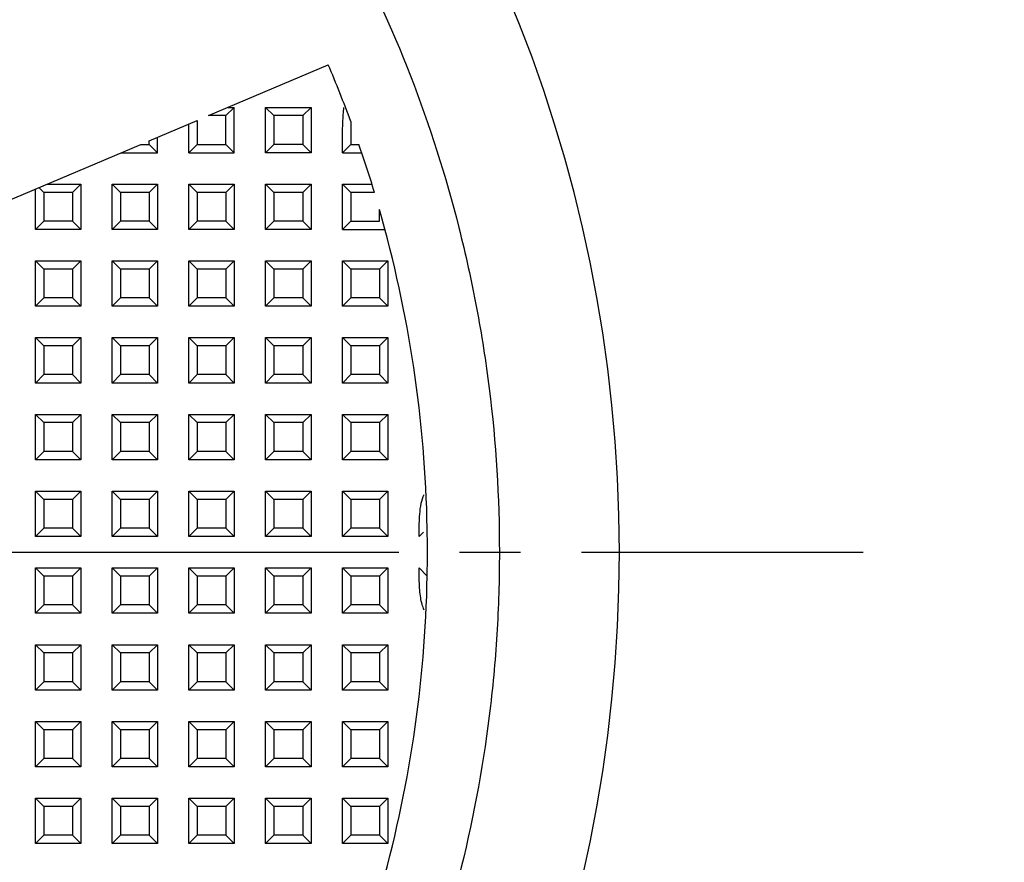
# Model space of a CAD drawing. Header units: millimetres. Extents: x 3 to 137, y 3 to 105.
# Tile 7 of 16: x 63.32 to 73.58, y 53.5 to 62.28. Entities that reach past the tile are written whole.
import ezdxf

# ---------------------------------------------------------------- set-up
doc = ezdxf.new("R2010")
doc.units = ezdxf.units.MM
doc.header["$LTSCALE"] = 0.5
doc.linetypes.add('SLD-Center', pattern=[19.05, 15.24, -1.27, 1.27, -1.27])
doc.linetypes.add('SLD-Solid', pattern=[0])
doc.layers.add('CENTER', color=40, linetype='SLD-Center')
doc.layers.add('DIMENSIONS', color=140, linetype='SLD-Solid', lineweight=25)
doc.styles.add('SLDTEXTSTYLE0', font='VERDANA.TTF')
doc.dimstyles.new('SLDDIMSTYLE1', dxfattribs={"dimtxt": 1.079004, "dimasz": 1.651, "dimexe": 0, "dimexo": 0.0625, "dimgap": 0.269751, "dimtad": 0, "dimtih": 1, "dimtoh": 1, "dimrnd": 1e-09, "dimzin": 12, "dimdsep": 46, "dimtxsty": 'SLDTEXTSTYLE0', "dimsah": 1, "dimcen": 0, "dimadec": 0, "dimazin": 3, "dimtfac": 1, "dimtofl": 0, "dimtmove": 0, "dimatfit": 3, "dimfxl": 0, "dimfrac": 2, "dimtolj": 1, "dimtzin": 12, "dimarcsym": 0})

# ---------------------------------------------------------------- blocks, each defined once
blk = doc.blocks.new('_D_1')
at = {"layer": 'DIMENSIONS'}
for p, q in [((55.872, 58.986), (66.116, 76.73)), ((66.116, 76.73), (69.291, 76.73)), ((70.016, 76.73), (69.653, 76.73)), ((69.653, 76.73), (69.653, 75.015)), ((73.222, 76.73), (73.584, 76.73)), ((73.584, 76.73), (73.584, 75.015)), ((69.653, 75.015), (70.016, 75.015)), ((73.584, 75.015), (73.222, 75.015))]:
    blk.add_line(p, q, dxfattribs=at)
blk.add_solid([(55.872, 58.986), (56.917, 60.289), (56.477, 60.543)], dxfattribs=at)
at = {"layer": 'DIMENSIONS', "char_height": 1.0583, "attachment_point": 1, "style": 'SLDTEXTSTYLE0'}
for s, insert in [('%%c', (69.65, 78.315)), ('5.2', (71.279, 78.315)), ('0.20', (70.016, 76.359))]:
    blk.add_mtext(s, dxfattribs=dict(at, insert=insert))
blk = doc.blocks.new('SW_CENTERMARKSYMBOL_0')
at = {"layer": 'CENTER', "color": 0}
blk.add_line((5.08, 0), (17.54, 0), dxfattribs=at)

msp = doc.modelspace()

# ---------------------------------------------------------------- linework, layer by layer
for p, q in [((65.291, 61.285), (66.538, 61.814)), ((65.559, 61.371), (65.472, 61.285)), ((65.495, 61.371), (65.559, 61.371)), ((65.559, 60.898), (65.559, 61.371)), ((65.885, 61.371), (66.359, 61.371)), ((65.885, 60.898), (65.885, 61.371)), ((65.885, 61.371), (65.972, 61.285)), ((66.359, 61.371), (66.272, 61.285)), ((66.359, 61.371), (66.359, 60.898)), ((65.472, 61.285), (65.291, 61.285)), ((65.472, 60.985), (65.472, 61.285)), ((65.972, 61.285), (65.972, 60.985)), ((66.272, 61.285), (65.972, 61.285)), ((66.272, 61.285), (66.272, 60.985)), ((64.672, 61.022), (65.172, 61.234)), ((65.085, 60.898), (65.085, 61.197)), ((65.172, 61.234), (65.172, 60.985)), ((66.772, 61.224), (66.772, 60.985)), ((63.072, 60.343), (64.584, 60.985)), ((64.584, 60.985), (64.672, 60.985)), ((64.672, 60.985), (64.672, 61.022)), ((64.672, 60.985), (64.759, 60.898)), ((64.759, 60.898), (64.759, 61.058)), ((65.172, 60.985), (65.085, 60.898)), ((65.172, 60.985), (65.472, 60.985)), ((65.472, 60.985), (65.559, 60.898)), ((65.972, 60.985), (65.885, 60.898)), ((66.272, 60.985), (65.972, 60.985)), ((66.359, 60.898), (66.272, 60.985)), ((66.772, 60.985), (66.685, 60.898)), ((66.772, 60.985), (66.858, 60.985)), ((64.38, 60.898), (64.759, 60.898)), ((65.085, 60.898), (65.559, 60.898)), ((66.359, 60.898), (65.885, 60.898)), ((66.685, 60.898), (66.887, 60.898)), ((63.61, 60.571), (63.959, 60.571)), ((63.959, 60.571), (63.872, 60.485)), ((63.959, 60.571), (63.959, 60.098)), ((64.285, 60.571), (64.759, 60.571)), ((64.285, 60.098), (64.285, 60.571)), ((64.372, 60.485), (64.285, 60.571)), ((64.759, 60.571), (64.672, 60.485)), ((64.759, 60.571), (64.759, 60.098)), ((65.085, 60.571), (65.559, 60.571)), ((65.085, 60.098), (65.085, 60.571)), ((65.172, 60.485), (65.085, 60.571)), ((65.559, 60.571), (65.472, 60.485)), ((65.559, 60.571), (65.559, 60.098)), ((65.885, 60.571), (66.359, 60.571)), ((65.885, 60.098), (65.885, 60.571)), ((65.972, 60.485), (65.885, 60.571)), ((66.359, 60.571), (66.272, 60.485)), ((66.359, 60.571), (66.359, 60.098)), ((66.685, 60.571), (66.993, 60.571)), ((66.685, 60.098), (66.685, 60.571)), ((66.685, 60.571), (66.772, 60.485)), ((63.485, 60.098), (63.485, 60.518)), ((63.572, 60.485), (63.523, 60.534)), ((63.572, 60.485), (63.572, 60.185)), ((63.872, 60.485), (63.572, 60.485)), ((63.872, 60.485), (63.872, 60.185)), ((64.372, 60.485), (64.372, 60.185)), ((64.672, 60.485), (64.372, 60.485)), ((64.672, 60.485), (64.672, 60.185)), ((65.172, 60.485), (65.172, 60.185)), ((65.472, 60.485), (65.172, 60.485)), ((65.472, 60.485), (65.472, 60.185)), ((66.272, 60.485), (65.972, 60.485)), ((65.972, 60.485), (65.972, 60.185)), ((66.272, 60.485), (66.272, 60.185)), ((66.772, 60.485), (66.772, 60.185)), ((67.019, 60.485), (66.772, 60.485)), ((67.072, 60.185), (67.072, 60.305)), ((63.572, 60.185), (63.485, 60.098)), ((63.872, 60.185), (63.572, 60.185)), ((63.959, 60.098), (63.872, 60.185)), ((64.372, 60.185), (64.285, 60.098)), ((64.672, 60.185), (64.372, 60.185)), ((64.759, 60.098), (64.672, 60.185)), ((65.172, 60.185), (65.085, 60.098)), ((65.472, 60.185), (65.172, 60.185)), ((65.559, 60.098), (65.472, 60.185)), ((65.972, 60.185), (65.885, 60.098)), ((66.272, 60.185), (65.972, 60.185)), ((66.359, 60.098), (66.272, 60.185)), ((66.772, 60.185), (66.685, 60.098)), ((66.772, 60.185), (67.072, 60.185)), ((63.959, 60.098), (63.485, 60.098)), ((64.759, 60.098), (64.285, 60.098)), ((65.559, 60.098), (65.085, 60.098)), ((66.359, 60.098), (65.885, 60.098)), ((66.685, 60.098), (67.129, 60.098)), ((63.485, 59.771), (63.959, 59.771)), ((63.485, 59.298), (63.485, 59.771)), ((63.572, 59.685), (63.485, 59.771)), ((63.959, 59.771), (63.872, 59.685)), ((63.959, 59.771), (63.959, 59.298)), ((64.285, 59.771), (64.759, 59.771)), ((64.285, 59.298), (64.285, 59.771)), ((64.372, 59.685), (64.285, 59.771)), ((64.759, 59.771), (64.672, 59.685)), ((64.759, 59.771), (64.759, 59.298)), ((65.085, 59.771), (65.559, 59.771)), ((65.085, 59.298), (65.085, 59.771)), ((65.085, 59.771), (65.172, 59.685)), ((65.559, 59.771), (65.472, 59.685)), ((65.559, 59.771), (65.559, 59.298)), ((65.885, 59.771), (66.359, 59.771)), ((65.885, 59.298), (65.885, 59.771)), ((65.885, 59.771), (65.972, 59.685)), ((66.359, 59.771), (66.272, 59.685)), ((66.359, 59.771), (66.359, 59.298)), ((66.685, 59.771), (67.159, 59.771)), ((66.685, 59.298), (66.685, 59.771)), ((66.772, 59.685), (66.685, 59.771)), ((67.159, 59.771), (67.072, 59.685)), ((67.159, 59.771), (67.159, 59.298)), ((63.872, 59.685), (63.572, 59.685)), ((63.572, 59.685), (63.572, 59.385)), ((63.872, 59.685), (63.872, 59.385)), ((64.672, 59.685), (64.372, 59.685)), ((64.372, 59.685), (64.372, 59.385)), ((64.672, 59.685), (64.672, 59.385)), ((65.172, 59.685), (65.172, 59.385)), ((65.472, 59.685), (65.172, 59.685)), ((65.472, 59.685), (65.472, 59.385)), ((66.272, 59.685), (65.972, 59.685)), ((65.972, 59.685), (65.972, 59.385)), ((66.272, 59.685), (66.272, 59.385)), ((66.772, 59.685), (66.772, 59.385)), ((67.072, 59.685), (66.772, 59.685)), ((67.072, 59.685), (67.072, 59.385)), ((63.572, 59.385), (63.485, 59.298)), ((63.872, 59.385), (63.572, 59.385)), ((63.959, 59.298), (63.872, 59.385)), ((64.372, 59.385), (64.285, 59.298)), ((64.672, 59.385), (64.372, 59.385)), ((64.759, 59.298), (64.672, 59.385)), ((65.172, 59.385), (65.085, 59.298)), ((65.472, 59.385), (65.172, 59.385)), ((65.559, 59.298), (65.472, 59.385)), ((65.972, 59.385), (65.885, 59.298)), ((66.272, 59.385), (65.972, 59.385)), ((66.359, 59.298), (66.272, 59.385)), ((66.772, 59.385), (66.685, 59.298)), ((67.072, 59.385), (66.772, 59.385)), ((67.159, 59.298), (67.072, 59.385)), ((63.959, 59.298), (63.485, 59.298)), ((64.759, 59.298), (64.285, 59.298)), ((65.559, 59.298), (65.085, 59.298)), ((66.359, 59.298), (65.885, 59.298)), ((67.159, 59.298), (66.685, 59.298)), ((63.485, 58.971), (63.959, 58.971)), ((63.485, 58.498), (63.485, 58.971)), ((63.572, 58.885), (63.485, 58.971)), ((63.959, 58.971), (63.872, 58.885)), ((63.959, 58.971), (63.959, 58.498)), ((64.285, 58.971), (64.759, 58.971)), ((64.285, 58.498), (64.285, 58.971)), ((64.372, 58.885), (64.285, 58.971)), ((64.759, 58.971), (64.672, 58.885)), ((64.759, 58.971), (64.759, 58.498)), ((65.085, 58.971), (65.559, 58.971)), ((65.085, 58.498), (65.085, 58.971)), ((65.085, 58.971), (65.172, 58.885)), ((65.559, 58.971), (65.472, 58.885)), ((65.559, 58.971), (65.559, 58.498)), ((65.885, 58.971), (66.359, 58.971)), ((65.885, 58.498), (65.885, 58.971)), ((65.885, 58.971), (65.972, 58.885)), ((66.359, 58.971), (66.272, 58.885)), ((66.359, 58.971), (66.359, 58.498)), ((66.685, 58.971), (67.159, 58.971)), ((66.685, 58.498), (66.685, 58.971)), ((66.685, 58.971), (66.772, 58.885)), ((67.159, 58.971), (67.072, 58.885)), ((67.159, 58.971), (67.159, 58.498)), ((63.572, 58.885), (63.572, 58.585)), ((63.872, 58.885), (63.572, 58.885)), ((63.872, 58.885), (63.872, 58.585)), ((64.372, 58.885), (64.372, 58.585)), ((64.672, 58.885), (64.372, 58.885)), ((64.672, 58.885), (64.672, 58.585)), ((65.172, 58.885), (65.172, 58.585)), ((65.472, 58.885), (65.172, 58.885)), ((65.472, 58.885), (65.472, 58.585)), ((65.972, 58.885), (65.972, 58.585)), ((66.272, 58.885), (65.972, 58.885)), ((66.272, 58.885), (66.272, 58.585)), ((66.772, 58.885), (66.772, 58.585)), ((67.072, 58.885), (66.772, 58.885)), ((67.072, 58.885), (67.072, 58.585)), ((63.572, 58.585), (63.485, 58.498)), ((63.959, 58.498), (63.485, 58.498)), ((63.872, 58.585), (63.572, 58.585)), ((63.959, 58.498), (63.872, 58.585)), ((64.372, 58.585), (64.285, 58.498)), ((64.759, 58.498), (64.285, 58.498)), ((64.672, 58.585), (64.372, 58.585)), ((64.759, 58.498), (64.672, 58.585)), ((65.172, 58.585), (65.085, 58.498)), ((65.559, 58.498), (65.085, 58.498)), ((65.472, 58.585), (65.172, 58.585)), ((65.559, 58.498), (65.472, 58.585)), ((65.972, 58.585), (65.885, 58.498)), ((66.359, 58.498), (65.885, 58.498)), ((66.272, 58.585), (65.972, 58.585)), ((66.359, 58.498), (66.272, 58.585)), ((66.772, 58.585), (66.685, 58.498)), ((67.159, 58.498), (66.685, 58.498)), ((67.072, 58.585), (66.772, 58.585)), ((67.159, 58.498), (67.072, 58.585)), ((63.485, 58.171), (63.959, 58.171)), ((63.485, 57.698), (63.485, 58.171)), ((63.485, 58.171), (63.572, 58.085)), ((63.959, 58.171), (63.872, 58.085)), ((63.959, 58.171), (63.959, 57.698)), ((64.285, 58.171), (64.759, 58.171)), ((64.285, 57.698), (64.285, 58.171)), ((64.285, 58.171), (64.372, 58.085)), ((64.759, 58.171), (64.672, 58.085)), ((64.759, 58.171), (64.759, 57.698)), ((65.085, 58.171), (65.559, 58.171)), ((65.085, 57.698), (65.085, 58.171)), ((65.085, 58.171), (65.172, 58.085)), ((65.559, 58.171), (65.472, 58.085)), ((65.559, 58.171), (65.559, 57.698)), ((65.885, 58.171), (66.359, 58.171)), ((65.885, 57.698), (65.885, 58.171)), ((65.972, 58.085), (65.885, 58.171)), ((66.359, 58.171), (66.272, 58.085)), ((66.359, 58.171), (66.359, 57.698)), ((66.685, 58.171), (67.159, 58.171)), ((66.685, 57.698), (66.685, 58.171)), ((66.772, 58.085), (66.685, 58.171)), ((67.159, 58.171), (67.072, 58.085)), ((67.159, 58.171), (67.159, 57.698)), ((63.872, 58.085), (63.572, 58.085)), ((63.572, 58.085), (63.572, 57.785)), ((63.872, 58.085), (63.872, 57.785)), ((64.672, 58.085), (64.372, 58.085)), ((64.372, 58.085), (64.372, 57.785)), ((64.672, 58.085), (64.672, 57.785)), ((65.172, 58.085), (65.172, 57.785)), ((65.472, 58.085), (65.172, 58.085)), ((65.472, 58.085), (65.472, 57.785)), ((66.272, 58.085), (65.972, 58.085)), ((65.972, 58.085), (65.972, 57.785)), ((66.272, 58.085), (66.272, 57.785)), ((66.772, 58.085), (66.772, 57.785)), ((67.072, 58.085), (66.772, 58.085)), ((67.072, 58.085), (67.072, 57.785)), ((63.572, 57.785), (63.485, 57.698)), ((63.872, 57.785), (63.572, 57.785)), ((63.959, 57.698), (63.872, 57.785)), ((64.372, 57.785), (64.285, 57.698)), ((64.672, 57.785), (64.372, 57.785)), ((64.759, 57.698), (64.672, 57.785)), ((65.172, 57.785), (65.085, 57.698)), ((65.472, 57.785), (65.172, 57.785)), ((65.559, 57.698), (65.472, 57.785)), ((65.972, 57.785), (65.885, 57.698)), ((66.272, 57.785), (65.972, 57.785)), ((66.359, 57.698), (66.272, 57.785)), ((66.772, 57.785), (66.685, 57.698)), ((67.072, 57.785), (66.772, 57.785)), ((67.159, 57.698), (67.072, 57.785)), ((63.959, 57.698), (63.485, 57.698)), ((64.759, 57.698), (64.285, 57.698)), ((65.559, 57.698), (65.085, 57.698)), ((66.359, 57.698), (65.885, 57.698)), ((67.159, 57.698), (66.685, 57.698)), ((63.485, 57.371), (63.959, 57.371)), ((63.485, 56.898), (63.485, 57.371)), ((63.485, 57.371), (63.572, 57.285)), ((63.959, 57.371), (63.872, 57.285)), ((63.959, 57.371), (63.959, 56.898)), ((64.285, 57.371), (64.759, 57.371)), ((64.285, 56.898), (64.285, 57.371)), ((64.372, 57.285), (64.285, 57.371)), ((64.759, 57.371), (64.672, 57.285)), ((64.759, 57.371), (64.759, 56.898)), ((65.085, 57.371), (65.559, 57.371)), ((65.085, 56.898), (65.085, 57.371)), ((65.085, 57.371), (65.172, 57.285)), ((65.559, 57.371), (65.472, 57.285)), ((65.559, 57.371), (65.559, 56.898)), ((65.885, 57.371), (66.359, 57.371)), ((65.885, 56.898), (65.885, 57.371)), ((65.885, 57.371), (65.972, 57.285)), ((66.359, 57.371), (66.272, 57.285)), ((66.359, 57.371), (66.359, 56.898)), ((66.685, 57.371), (67.159, 57.371)), ((66.685, 56.898), (66.685, 57.371)), ((66.685, 57.371), (66.772, 57.285)), ((67.159, 57.371), (67.072, 57.285)), ((67.159, 57.371), (67.159, 56.898)), ((63.872, 57.285), (63.572, 57.285)), ((63.572, 57.285), (63.572, 56.985)), ((63.872, 57.285), (63.872, 56.985)), ((64.372, 57.285), (64.372, 56.985)), ((64.672, 57.285), (64.372, 57.285)), ((64.672, 57.285), (64.672, 56.985)), ((65.172, 57.285), (65.172, 56.985)), ((65.472, 57.285), (65.172, 57.285)), ((65.472, 57.285), (65.472, 56.985)), ((65.972, 57.285), (65.972, 56.985)), ((66.272, 57.285), (65.972, 57.285)), ((66.272, 57.285), (66.272, 56.985)), ((66.772, 57.285), (66.772, 56.985)), ((67.072, 57.285), (66.772, 57.285)), ((67.072, 57.285), (67.072, 56.985)), ((63.572, 56.985), (63.485, 56.898)), ((63.872, 56.985), (63.572, 56.985)), ((63.959, 56.898), (63.872, 56.985)), ((64.372, 56.985), (64.285, 56.898)), ((64.672, 56.985), (64.372, 56.985)), ((64.759, 56.898), (64.672, 56.985)), ((65.172, 56.985), (65.085, 56.898)), ((65.472, 56.985), (65.172, 56.985)), ((65.559, 56.898), (65.472, 56.985)), ((65.972, 56.985), (65.885, 56.898)), ((66.272, 56.985), (65.972, 56.985)), ((66.359, 56.898), (66.272, 56.985)), ((66.772, 56.985), (66.685, 56.898)), ((67.072, 56.985), (66.772, 56.985)), ((67.159, 56.898), (67.072, 56.985)), ((63.959, 56.898), (63.485, 56.898)), ((64.759, 56.898), (64.285, 56.898)), ((65.559, 56.898), (65.085, 56.898)), ((66.359, 56.898), (65.885, 56.898)), ((67.159, 56.898), (66.685, 56.898)), ((67.53, 56.943), (67.485, 56.898)), ((63.485, 56.571), (63.959, 56.571)), ((63.485, 56.098), (63.485, 56.571)), ((63.572, 56.485), (63.485, 56.571)), ((63.959, 56.571), (63.872, 56.485)), ((63.959, 56.571), (63.959, 56.098)), ((64.285, 56.571), (64.759, 56.571)), ((64.285, 56.098), (64.285, 56.571)), ((64.372, 56.485), (64.285, 56.571)), ((64.759, 56.571), (64.672, 56.485)), ((64.759, 56.571), (64.759, 56.098)), ((65.085, 56.571), (65.559, 56.571)), ((65.085, 56.098), (65.085, 56.571)), ((65.172, 56.485), (65.085, 56.571)), ((65.559, 56.571), (65.472, 56.485)), ((65.559, 56.571), (65.559, 56.098)), ((65.885, 56.571), (66.359, 56.571)), ((65.885, 56.098), (65.885, 56.571)), ((65.885, 56.571), (65.972, 56.485)), ((66.359, 56.571), (66.272, 56.485)), ((66.359, 56.571), (66.359, 56.098)), ((66.685, 56.571), (67.159, 56.571)), ((66.685, 56.098), (66.685, 56.571)), ((66.772, 56.485), (66.685, 56.571)), ((67.159, 56.571), (67.072, 56.485)), ((67.159, 56.571), (67.159, 56.098)), ((67.57, 56.486), (67.485, 56.571)), ((63.872, 56.485), (63.572, 56.485)), ((63.572, 56.485), (63.572, 56.185)), ((63.872, 56.485), (63.872, 56.185)), ((64.672, 56.485), (64.372, 56.485)), ((64.372, 56.485), (64.372, 56.185)), ((64.672, 56.485), (64.672, 56.185)), ((65.172, 56.485), (65.172, 56.185)), ((65.472, 56.485), (65.172, 56.485)), ((65.472, 56.485), (65.472, 56.185)), ((66.272, 56.485), (65.972, 56.485)), ((65.972, 56.485), (65.972, 56.185)), ((66.272, 56.485), (66.272, 56.185)), ((66.772, 56.485), (66.772, 56.185)), ((67.072, 56.485), (66.772, 56.485)), ((67.072, 56.485), (67.072, 56.185)), ((63.572, 56.185), (63.485, 56.098)), ((63.872, 56.185), (63.572, 56.185)), ((63.959, 56.098), (63.872, 56.185)), ((64.372, 56.185), (64.285, 56.098)), ((64.672, 56.185), (64.372, 56.185)), ((64.759, 56.098), (64.672, 56.185)), ((65.172, 56.185), (65.085, 56.098)), ((65.472, 56.185), (65.172, 56.185)), ((65.559, 56.098), (65.472, 56.185)), ((65.972, 56.185), (65.885, 56.098)), ((66.272, 56.185), (65.972, 56.185)), ((66.359, 56.098), (66.272, 56.185)), ((66.772, 56.185), (66.685, 56.098)), ((67.072, 56.185), (66.772, 56.185)), ((67.159, 56.098), (67.072, 56.185)), ((63.959, 56.098), (63.485, 56.098)), ((64.759, 56.098), (64.285, 56.098)), ((65.559, 56.098), (65.085, 56.098)), ((66.359, 56.098), (65.885, 56.098)), ((67.159, 56.098), (66.685, 56.098)), ((63.485, 55.771), (63.959, 55.771)), ((63.485, 55.298), (63.485, 55.771)), ((63.485, 55.771), (63.572, 55.685)), ((63.959, 55.771), (63.872, 55.685)), ((63.959, 55.771), (63.959, 55.298)), ((64.285, 55.771), (64.759, 55.771)), ((64.285, 55.298), (64.285, 55.771)), ((64.372, 55.685), (64.285, 55.771)), ((64.759, 55.771), (64.672, 55.685)), ((64.759, 55.771), (64.759, 55.298)), ((65.085, 55.771), (65.559, 55.771)), ((65.085, 55.298), (65.085, 55.771)), ((65.085, 55.771), (65.172, 55.685)), ((65.559, 55.771), (65.472, 55.685)), ((65.559, 55.771), (65.559, 55.298)), ((65.885, 55.771), (66.359, 55.771)), ((65.885, 55.298), (65.885, 55.771)), ((65.885, 55.771), (65.972, 55.685)), ((66.359, 55.771), (66.272, 55.685)), ((66.359, 55.771), (66.359, 55.298)), ((66.685, 55.771), (67.159, 55.771)), ((66.685, 55.298), (66.685, 55.771)), ((66.772, 55.685), (66.685, 55.771)), ((67.159, 55.771), (67.072, 55.685)), ((67.159, 55.771), (67.159, 55.298)), ((63.572, 55.685), (63.572, 55.385)), ((63.872, 55.685), (63.572, 55.685)), ((63.872, 55.685), (63.872, 55.385)), ((64.672, 55.685), (64.372, 55.685)), ((64.372, 55.685), (64.372, 55.385)), ((64.672, 55.685), (64.672, 55.385)), ((65.172, 55.685), (65.172, 55.385)), ((65.472, 55.685), (65.172, 55.685)), ((65.472, 55.685), (65.472, 55.385)), ((65.972, 55.685), (65.972, 55.385)), ((66.272, 55.685), (65.972, 55.685)), ((66.272, 55.685), (66.272, 55.385)), ((67.072, 55.685), (66.772, 55.685)), ((66.772, 55.685), (66.772, 55.385)), ((67.072, 55.685), (67.072, 55.385)), ((63.572, 55.385), (63.485, 55.298)), ((63.872, 55.385), (63.572, 55.385)), ((63.959, 55.298), (63.872, 55.385)), ((64.372, 55.385), (64.285, 55.298)), ((64.672, 55.385), (64.372, 55.385)), ((64.759, 55.298), (64.672, 55.385)), ((65.172, 55.385), (65.085, 55.298)), ((65.472, 55.385), (65.172, 55.385)), ((65.559, 55.298), (65.472, 55.385)), ((65.972, 55.385), (65.885, 55.298)), ((66.272, 55.385), (65.972, 55.385)), ((66.359, 55.298), (66.272, 55.385)), ((66.772, 55.385), (66.685, 55.298)), ((67.072, 55.385), (66.772, 55.385)), ((67.159, 55.298), (67.072, 55.385)), ((63.959, 55.298), (63.485, 55.298)), ((64.759, 55.298), (64.285, 55.298)), ((65.559, 55.298), (65.085, 55.298)), ((66.359, 55.298), (65.885, 55.298)), ((67.159, 55.298), (66.685, 55.298)), ((63.485, 54.971), (63.959, 54.971)), ((63.485, 54.498), (63.485, 54.971)), ((63.572, 54.885), (63.485, 54.971)), ((63.959, 54.971), (63.872, 54.885)), ((63.959, 54.971), (63.959, 54.498)), ((64.285, 54.971), (64.759, 54.971)), ((64.285, 54.498), (64.285, 54.971)), ((64.285, 54.971), (64.372, 54.885)), ((64.759, 54.971), (64.672, 54.885)), ((64.759, 54.971), (64.759, 54.498)), ((65.085, 54.971), (65.559, 54.971)), ((65.085, 54.498), (65.085, 54.971)), ((65.172, 54.885), (65.085, 54.971)), ((65.559, 54.971), (65.472, 54.885)), ((65.559, 54.971), (65.559, 54.498)), ((65.885, 54.971), (66.359, 54.971)), ((65.885, 54.498), (65.885, 54.971)), ((65.972, 54.885), (65.885, 54.971)), ((66.359, 54.971), (66.272, 54.885)), ((66.359, 54.971), (66.359, 54.498)), ((66.685, 54.971), (67.159, 54.971)), ((66.685, 54.498), (66.685, 54.971)), ((66.685, 54.971), (66.772, 54.885)), ((67.159, 54.971), (67.072, 54.885)), ((67.159, 54.971), (67.159, 54.498)), ((63.572, 54.885), (63.572, 54.585)), ((63.872, 54.885), (63.572, 54.885)), ((63.872, 54.885), (63.872, 54.585)), ((64.672, 54.885), (64.372, 54.885)), ((64.372, 54.885), (64.372, 54.585)), ((64.672, 54.885), (64.672, 54.585)), ((65.172, 54.885), (65.172, 54.585)), ((65.472, 54.885), (65.172, 54.885)), ((65.472, 54.885), (65.472, 54.585)), ((66.272, 54.885), (65.972, 54.885)), ((65.972, 54.885), (65.972, 54.585)), ((66.272, 54.885), (66.272, 54.585)), ((66.772, 54.885), (66.772, 54.585)), ((67.072, 54.885), (66.772, 54.885)), ((67.072, 54.885), (67.072, 54.585)), ((63.572, 54.585), (63.485, 54.498)), ((63.959, 54.498), (63.485, 54.498)), ((63.872, 54.585), (63.572, 54.585)), ((63.959, 54.498), (63.872, 54.585)), ((64.372, 54.585), (64.285, 54.498)), ((64.759, 54.498), (64.285, 54.498)), ((64.672, 54.585), (64.372, 54.585)), ((64.759, 54.498), (64.672, 54.585)), ((65.172, 54.585), (65.085, 54.498)), ((65.559, 54.498), (65.085, 54.498)), ((65.472, 54.585), (65.172, 54.585)), ((65.559, 54.498), (65.472, 54.585)), ((65.972, 54.585), (65.885, 54.498)), ((66.359, 54.498), (65.885, 54.498)), ((66.272, 54.585), (65.972, 54.585)), ((66.359, 54.498), (66.272, 54.585)), ((66.772, 54.585), (66.685, 54.498)), ((67.159, 54.498), (66.685, 54.498)), ((67.072, 54.585), (66.772, 54.585)), ((67.159, 54.498), (67.072, 54.585)), ((63.485, 54.171), (63.959, 54.171)), ((63.485, 53.698), (63.485, 54.171)), ((63.572, 54.085), (63.485, 54.171)), ((63.872, 54.085), (63.572, 54.085)), ((63.572, 54.085), (63.572, 53.785)), ((63.959, 54.171), (63.872, 54.085)), ((63.872, 54.085), (63.872, 53.785)), ((63.959, 54.171), (63.959, 53.698)), ((64.285, 54.171), (64.759, 54.171)), ((64.285, 53.698), (64.285, 54.171)), ((64.285, 54.171), (64.372, 54.085)), ((64.672, 54.085), (64.372, 54.085)), ((64.372, 54.085), (64.372, 53.785)), ((64.759, 54.171), (64.672, 54.085)), ((64.672, 54.085), (64.672, 53.785)), ((64.759, 54.171), (64.759, 53.698)), ((65.085, 54.171), (65.559, 54.171)), ((65.085, 53.698), (65.085, 54.171)), ((65.172, 54.085), (65.085, 54.171)), ((65.172, 54.085), (65.172, 53.785)), ((65.472, 54.085), (65.172, 54.085)), ((65.559, 54.171), (65.472, 54.085)), ((65.472, 54.085), (65.472, 53.785)), ((65.559, 54.171), (65.559, 53.698)), ((65.885, 54.171), (66.359, 54.171)), ((65.885, 53.698), (65.885, 54.171)), ((65.885, 54.171), (65.972, 54.085)), ((66.272, 54.085), (65.972, 54.085)), ((65.972, 54.085), (65.972, 53.785)), ((66.359, 54.171), (66.272, 54.085)), ((66.272, 54.085), (66.272, 53.785)), ((66.359, 54.171), (66.359, 53.698)), ((66.685, 54.171), (67.159, 54.171)), ((66.685, 53.698), (66.685, 54.171)), ((66.685, 54.171), (66.772, 54.085)), ((66.772, 54.085), (66.772, 53.785)), ((67.072, 54.085), (66.772, 54.085)), ((67.159, 54.171), (67.072, 54.085)), ((67.072, 54.085), (67.072, 53.785)), ((67.159, 54.171), (67.159, 53.698)), ((63.572, 53.785), (63.485, 53.698)), ((63.872, 53.785), (63.572, 53.785)), ((63.959, 53.698), (63.872, 53.785)), ((64.372, 53.785), (64.285, 53.698)), ((64.672, 53.785), (64.372, 53.785)), ((64.759, 53.698), (64.672, 53.785)), ((65.172, 53.785), (65.085, 53.698)), ((65.472, 53.785), (65.172, 53.785)), ((65.559, 53.698), (65.472, 53.785)), ((65.972, 53.785), (65.885, 53.698)), ((66.272, 53.785), (65.972, 53.785)), ((66.359, 53.698), (66.272, 53.785)), ((66.772, 53.785), (66.685, 53.698)), ((67.072, 53.785), (66.772, 53.785)), ((67.159, 53.698), (67.072, 53.785)), ((63.959, 53.698), (63.485, 53.698)), ((64.759, 53.698), (64.285, 53.698)), ((65.559, 53.698), (65.085, 53.698)), ((66.359, 53.698), (65.885, 53.698)), ((67.159, 53.698), (66.685, 53.698))]:
    msp.add_line(p, q)
for radius, start, end in [(15, 270, 90), (13, 20.2052, 23), (13, 16.7659, 19.0821), (13, 1.0942, 15.9424), (13, 358.9061, 1.0942), (13, 344.0576, 358.9061)]:
    msp.add_arc((54.572, 56.735), radius, start, end)
for points, knots in [([(54.572, 70.485), (54.68, 70.484), (54.897, 70.482), (55.222, 70.47), (55.547, 70.451), (55.871, 70.425), (56.194, 70.39), (56.519, 70.348), (56.947, 70.282), (57.586, 70.159), (58.907, 69.823), (60.755, 69.099), (62.676, 67.912), (64.267, 66.547), (65.597, 65.041), (66.657, 63.387), (67.426, 61.711), (67.85, 60.382), (68.092, 59.285), (68.269, 58.159), (68.339, 57.018), (68.304, 55.879), (68.199, 54.744), (67.987, 53.629), (67.679, 52.55), (67.311, 51.507), (66.746, 50.277), (66.052, 49.134), (65.435, 48.293), (64.493, 47.149), (62.944, 45.71), (60.706, 44.345), (58.553, 43.516), (57.052, 43.191), (56.086, 43.064), (55.56, 43.015), (55.02, 42.988), (54.694, 42.985), (54.572, 42.985)], [0, 0, 0, 0, 0.007534, 0.015068, 0.022603, 0.030137, 0.037671, 0.045205, 0.052906, 0.067747, 0.090398, 0.147613, 0.204829, 0.246519, 0.292916, 0.344018, 0.382426, 0.420823, 0.44067, 0.460436, 0.500019, 0.519866, 0.539633, 0.579215, 0.598465, 0.617641, 0.656037, 0.692273, 0.710364, 0.728511, 0.795206, 0.856107, 0.909635, 0.954804, 0.962435, 0.977346, 0.991527, 1, 1, 1, 1]), ([(66.685, 60.898), (66.685, 60.959), (66.686, 61.064), (66.689, 61.197), (66.694, 61.293), (66.699, 61.346), (66.701, 61.371)], [0, 0, 0, 0, 0.387566, 0.666129, 0.837861, 1, 1, 1, 1]), ([(67.485, 56.898), (67.485, 56.943), (67.486, 57.021), (67.491, 57.137), (67.503, 57.239), (67.526, 57.307), (67.536, 57.337)], [0, 0, 0, 0, 0.30684, 0.522595, 0.780964, 1, 1, 1, 1]), ([(67.536, 56.132), (67.529, 56.151), (67.514, 56.193), (67.5, 56.263), (67.49, 56.344), (67.486, 56.448), (67.486, 56.525), (67.485, 56.571)], [0, 0, 0, 0, 0.1411644, 0.2998171, 0.4775227, 0.6912095, 1, 1, 1, 1])]:
    msp.add_open_spline(points, degree=3, knots=knots)

# ---------------------------------------------------------------- block references
at = {"layer": 'CENTER'}
msp.add_blockref('SW_CENTERMARKSYMBOL_0', (54.572, 56.735), dxfattribs=at)

# ---------------------------------------------------------------- dimensions: what is measured, and where the dimension line sits
at = {"layer": 'DIMENSIONS'}
dim = msp.add_diameter_dim_2p(p1=(53.272, 54.483), p2=(55.872, 58.986), dimstyle='SLDDIMSTYLE1', dxfattribs=at)
dim.commit()
dim.dimension.update_dxf_attribs({"geometry": '_D_1', "text_midpoint": (71.619, 76.73), "dimtype": 163})

doc.saveas('drawing.dxf')
